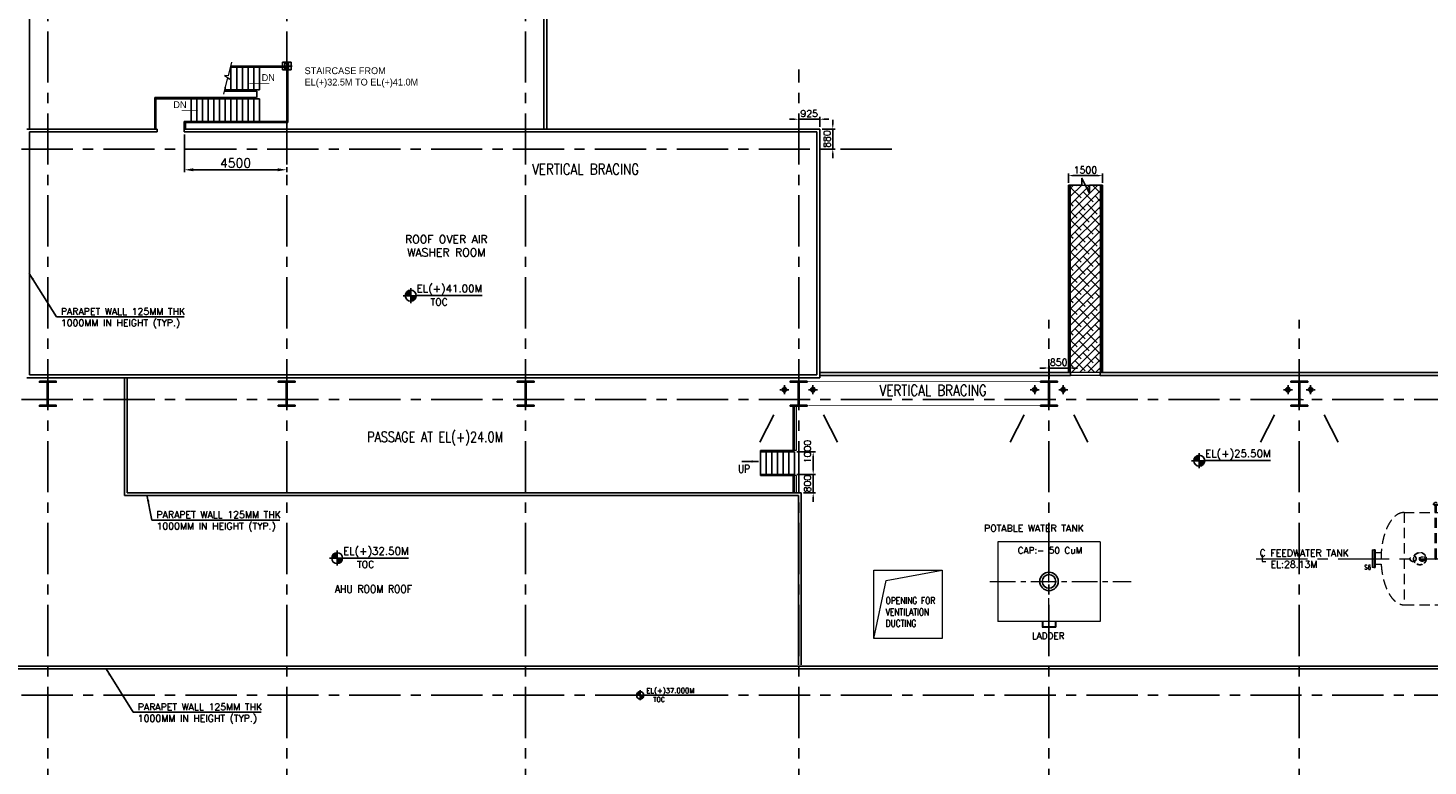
# Model space of a CAD drawing. Header units: inches. Extents: x 0 to 1544102, y -512776 to 23144100.
# Tile 73 of 256: x 537343 to 598870, y -417757 to -385327. Entities that reach past the tile are written whole.
import ezdxf
from ezdxf.enums import TextEntityAlignment as Align

# ---------------------------------------------------------------- set-up
doc = ezdxf.new("R2010")
doc.units = ezdxf.units.IN
doc.header["$LTSCALE"] = 1800
doc.header["$MEASUREMENT"] = 0
for name, pattern in [('CENTER', [2, 1.25, -0.25, 0.25, -0.25]), ('CENTER2', [1.125, 0.75, -0.125, 0.125, -0.125]), ('DASHED', [0.75, 0.5, -0.25]), ('HIDDEN', [0.375, 0.25, -0.125]), ('HIDDEN2', [0.1875, 0.125, -0.0625])]:
    doc.linetypes.add(name, pattern=pattern)
doc.layers.get('0').update_dxf_attribs({"color": 253, "lineweight": 9})
for name, color, linetype in [('1', 7, 'Continuous'), ('BRACING', 1, 'HIDDEN'), ('COL', 1, 'Continuous'), ('DIM', 4, 'Continuous'), ('GRID', 251, 'CENTER'), ('RAIN WATER', 6, 'Continuous'), ('STAIR', 2, 'Continuous'), ('STEEL', 231, 'Continuous'), ('TEXT', 3, 'Continuous'), ('WALL', 6, 'Continuous'), ('WALL1', 6, 'Continuous')]:
    doc.layers.add(name, color=color, linetype=linetype)
for name, color, linetype, lineweight in [('A-CHEQUERED PLATE HATCH', 252, 'Continuous', 9), ('A-CUT OUT', 3, 'Continuous', 30), ('ARROW', 3, 'Continuous', 13), ('CEN', 2, 'CENTER', 15), ('CONCRETE', 145, 'Continuous', 15), ('EQUIP', 8, 'HIDDEN', 9), ('LEADER', 4, 'Continuous', 15)]:
    doc.layers.add(name, color=color, linetype=linetype, lineweight=lineweight)
doc.styles.add('COMPLEX', font='complex')
doc.styles.add('HTX11', font='O8111901')
doc.styles.add('ROAMNS', font='ROMANS.shx')
doc.styles.add('ROMANS', font='romans.shx')
doc.styles.add('SIMPLEX', font='SIMPLEX.SHX')
doc.styles.add('SIMPLEX-25', font='simplex.shx')
doc.styles.get("Standard").update_dxf_attribs({"font": 'arial.ttf'})
doc.linetypes.add('FENCELINE1', pattern='A,0.25,-0.1,[133,ltypeshp.shx,S=0.1,R=0,X=-0.1,Y=0],-0.1,1', length=1.45)
doc.dimstyles.new('DIM INT 1', dxfattribs={"dimtxt": 300, "dimasz": 200, "dimexe": 100, "dimexo": 100, "dimgap": 100, "dimtad": 1, "dimdec": 0, "dimzin": 13, "dimdsep": 46, "dimlunit": 5, "dimtxsty": 'ROAMNS', "dimblk1": 'CLOSEDBLANK', "dimcen": 0.09, "dimclrd": 9, "dimclre": 9, "dimclrt": 4, "dimadec": 0, "dimazin": 0, "dimtfac": 1, "dimtdec": 0, "dimtix": 1, "dimtmove": 2, "dimatfit": 3, "dimfxl": 1, "dimtolj": 1, "dimtzin": 13, "dimarcsym": 0})
doc.dimstyles.new('DIM100 x2', dxfattribs={"dimscale": 0, "dimtxt": 400, "dimasz": 400, "dimexe": 100, "dimexo": 100, "dimgap": 100, "dimtad": 1, "dimdec": 0, "dimzin": 13, "dimdsep": 46, "dimtxsty": 'ROMANS', "dimblk2": 'OBLIQUE', "dimcen": 100, "dimdle": 100, "dimclrd": 9, "dimclre": 9, "dimclrt": 4, "dimadec": 0, "dimazin": 0, "dimtfac": 1.1, "dimtdec": 0, "dimtix": 1, "dimtmove": 2, "dimatfit": 3, "dimfxl": 1, "dimtolj": 1, "dimtzin": 13, "dimarcsym": 0})
doc.dimstyles.new('MAIN', dxfattribs={"dimtxt": 350, "dimasz": 250, "dimexe": 20, "dimexo": 20, "dimgap": 100, "dimtad": 1, "dimdec": 0, "dimzin": 0, "dimdsep": 46, "dimtxsty": 'ROMANS', "dimcen": 0.09, "dimclrd": 256, "dimclre": 9, "dimclrt": 256, "dimadec": 0, "dimazin": 0, "dimtfac": 1, "dimtdec": 0, "dimtofl": 0, "dimtmove": 0, "dimatfit": 3, "dimfxl": 0.18, "dimtolj": 1, "dimtzin": 0, "dimarcsym": 0})
doc.dimstyles.new('STANDARD1', dxfattribs={"dimtxt": 300, "dimasz": 250, "dimexe": 0, "dimexo": 0, "dimgap": 80, "dimtad": 1, "dimdec": 0, "dimzin": 0, "dimdsep": 46, "dimtxsty": 'ROMANS', "dimcen": 0, "dimclrd": 4, "dimclre": 4, "dimclrt": 7, "dimadec": 0, "dimazin": 0, "dimtfac": 0.09, "dimtdec": 0, "dimtix": 1, "dimtofl": 0, "dimtmove": 0, "dimatfit": 3, "dimfxl": 1, "dimtolj": 1, "dimtzin": 0, "dimarcsym": 0})
doc.dimstyles.new('USER175', dxfattribs={"dimscale": 175, "dimtxt": 2, "dimasz": 1.75, "dimexe": 0, "dimexo": 0, "dimgap": 0.5, "dimtad": 1, "dimdec": 0, "dimzin": 0, "dimdsep": 46, "dimtxsty": 'ROMANS', "dimcen": 0, "dimclrd": 4, "dimclre": 4, "dimclrt": 4, "dimadec": 0, "dimazin": 0, "dimtfac": 0.09, "dimtdec": 0, "dimtix": 1, "dimtofl": 0, "dimtmove": 0, "dimatfit": 3, "dimfxl": 1, "dimtolj": 1, "dimtzin": 0, "dimarcsym": 0})

# ---------------------------------------------------------------- blocks, each defined once
blk = doc.blocks.new('C-ROW COLUMN (above17m)')
at = {"layer": 'COL'}
h = blk.add_hatch(dxfattribs=at)
h.set_pattern_fill('ANSI31', color=256, scale=200, style=0)
h.set_pattern_definition([(45, (-78771.347, -120071.694), (-17.6776695, 17.6776695), [])])
h.paths.add_polyline_path([(22, 755), (-22, 755), (-22, -255), (22, -255)])
h.paths.add_polyline_path([(370, -300), (370, -255), (-370, -255), (-370, -300)])
h.paths.add_polyline_path([(-370, 800), (-370, 755), (370, 755), (370, 800)])
at = {"layer": 'CEN'}
for p, q in [((0, -300), (0, 800)), ((-192, 0), (192, 0))]:
    blk.add_line(p, q, dxfattribs=at)
at = {"layer": 'COL'}
for points in [[(-370, 800), (370, 800), (370, 755), (-370, 755)], [(-22, 755), (22, 755), (22, -255), (-22, -255)], [(-370, -255), (370, -255), (370, -300), (-370, -300)]]:
    blk.add_lwpolyline(points, close=True, dxfattribs=at)
blk = doc.blocks.new('PL-FFL2')
at = {"layer": 'A-CUT OUT'}
h = blk.add_hatch(color=7, dxfattribs=at)
h.paths.add_polyline_path([(3.09, 1.96, 0.414214), (1.09, -0.04), (3.09, -0.04)])
h.paths.add_polyline_path([(5.09, -0.04), (3.09, -0.04), (3.09, -2.04, 0.414214)])
at = {"color": 1, "linetype": 'Continuous'}
for p, q in [((3.09, 2.74), (3.09, -2.74)), ((29.24, 0), (4.78, 0)), ((4.78, 0), (5.09, 0)), ((0.31, -0.04), (5.09, -0.04))]:
    blk.add_line(p, q, dxfattribs=at)
blk.add_circle((3.09, -0.04), 2, dxfattribs=at)
at = {"color": 4, "linetype": 'Continuous'}
blk.add_attdef('EL(+)', text='', height=2.75, dxfattribs=at).set_placement((18.98, 2.4), align=Align.MIDDLE)
at = {"color": 3, "linetype": 'Continuous'}
blk.add_attdef('XXX', text='', height=2.5, dxfattribs=at).set_placement((18.44, -3.52), align=Align.MIDDLE)
blk = doc.blocks.new('*D677')
at = {"layer": 'DIM', "color": 9, "lineweight": -2, "transparency": 16777216}
for p, q in [((544214, -390007), (544214, -391657)), ((548314, -391557), (544614, -391557)), ((548714, -391441), (548714, -391657))]:
    blk.add_line(p, q, dxfattribs=at)
at = {"layer": 'DIM', "color": 9, "transparency": 16777216}
for points in [[(544614, -391490), (544614, -391624), (544214, -391557)], [(548314, -391490), (548314, -391624), (548714, -391557)]]:
    blk.add_solid(points, dxfattribs=at)
at = {"layer": 'DIM', "color": 4, "transparency": 16777216, "insert": (546464, -391257), "char_height": 400, "attachment_point": 5, "style": 'ROMANS'}
blk.add_mtext('\\A1;4500', dxfattribs=at)
blk = doc.blocks.new('_Oblique')
at = {"color": 0, "linetype": 'ByBlock', "lineweight": -2}
blk.add_line((-0.5, -0.5), (0.5, 0.5), dxfattribs=at)
blk = doc.blocks.new('*D998')
at = {"layer": 'DIM', "color": 9, "lineweight": -2, "transparency": 16777216}
for p, q in [((583064, -392136), (583064, -391714)), ((584364, -391814), (583264, -391814)), ((584564, -392136), (584564, -391714))]:
    blk.add_line(p, q, dxfattribs=at)
at = {"layer": 'DIM', "color": 9, "transparency": 16777216}
for points in [[(583264, -391780), (583264, -391847), (583064, -391814)], [(584364, -391780), (584364, -391847), (584564, -391814)]]:
    blk.add_solid(points, dxfattribs=at)
at = {"layer": 'DIM', "color": 4, "transparency": 16777216, "insert": (583814, -391564), "char_height": 300, "attachment_point": 5, "style": 'ROAMNS'}
blk.add_mtext('\\A1;1500', dxfattribs=at)
blk = doc.blocks.new('_ClosedBlank')
at = {"color": 0, "linetype": 'ByBlock', "lineweight": -2}
for p, q in [((-1, 0.17), (0, 0)), ((-1, 0.17), (-1, -0.17)), ((0, 0), (-1, -0.17))]:
    blk.add_line(p, q, dxfattribs=at)
blk = doc.blocks.new('RWDP')
at = {"layer": 'RAIN WATER', "linetype": 'CENTER2', "ltscale": 0.05}
for p, q in [((495, -425), (495, -825)), ((695, -625), (295, -625))]:
    blk.add_line(p, q, dxfattribs=at)
at = {"layer": 'RAIN WATER', "linetype": 'HIDDEN2', "ltscale": 0.25}
blk.add_circle((495, -625), 100, dxfattribs=at)
at = {"layer": 'RAIN WATER', "ltscale": 0.25}
blk.add_circle((495, -625), 75, dxfattribs=at)
blk = doc.blocks.new('*D1939')
at = {"layer": 'DIM', "color": 9, "lineweight": -2, "transparency": 16777216}
for p, q in [((571014, -389336), (570814, -389336)), ((571214, -389792), (571214, -389236)), ((571214, -389336), (572139, -389336)), ((572139, -389667), (572139, -389236)), ((572339, -389336), (572539, -389336))]:
    blk.add_line(p, q, dxfattribs=at)
at = {"layer": 'DIM', "color": 9, "transparency": 16777216}
for points in [[(571014, -389302), (571014, -389369), (571214, -389336)], [(572339, -389302), (572339, -389369), (572139, -389336)]]:
    blk.add_solid(points, dxfattribs=at)
at = {"layer": 'DIM', "color": 4, "transparency": 16777216, "insert": (571676, -389086), "char_height": 300, "attachment_point": 5, "style": 'ROAMNS'}
blk.add_mtext('\\A1;925', dxfattribs=at)
blk = doc.blocks.new('*D1940')
at = {"layer": 'DIM', "color": 9, "lineweight": -2, "transparency": 16777216}
for p, q in [((572711, -389567), (572711, -389367)), ((572239, -389767), (572811, -389767)), ((572711, -390647), (572711, -389767)), ((572239, -390647), (572811, -390647)), ((572711, -390847), (572711, -391047))]:
    blk.add_line(p, q, dxfattribs=at)
at = {"layer": 'DIM', "color": 9, "transparency": 16777216}
for points in [[(572678, -389567), (572744, -389567), (572711, -389767)], [(572678, -390847), (572744, -390847), (572711, -390647)]]:
    blk.add_solid(points, dxfattribs=at)
at = {"layer": 'DIM', "color": 4, "transparency": 16777216, "insert": (572461, -390207), "char_height": 300, "attachment_point": 5, "rotation": 90, "style": 'ROAMNS'}
blk.add_mtext('\\A1;880', dxfattribs=at)
blk = doc.blocks.new('*D2180')
at = {"layer": 'DIM', "color": 9, "lineweight": -2, "transparency": 16777216}
for p, q in [((571129, -403947), (571951, -403947)), ((571851, -404147), (571851, -404747)), ((571429, -404947), (571951, -404947))]:
    blk.add_line(p, q, dxfattribs=at)
at = {"layer": 'DIM', "color": 9, "transparency": 16777216}
for points in [[(571818, -404147), (571884, -404147), (571851, -403947)], [(571818, -404747), (571884, -404747), (571851, -404947)]]:
    blk.add_solid(points, dxfattribs=at)
at = {"layer": 'DIM', "color": 4, "transparency": 16777216, "insert": (571601, -403940), "char_height": 300, "attachment_point": 5, "rotation": 90, "style": 'ROAMNS'}
blk.add_mtext('\\A1;1000', dxfattribs=at)
blk = doc.blocks.new('*D2181')
at = {"layer": 'DIM', "color": 9, "lineweight": -2, "transparency": 16777216}
for p, q in [((571851, -404747), (571851, -404547)), ((571129, -404947), (571951, -404947)), ((571851, -404947), (571851, -405747)), ((571429, -405747), (571951, -405747)), ((571851, -405947), (571851, -406147))]:
    blk.add_line(p, q, dxfattribs=at)
at = {"layer": 'DIM', "color": 9, "transparency": 16777216}
for points in [[(571818, -404747), (571884, -404747), (571851, -404947)], [(571818, -405947), (571884, -405947), (571851, -405747)]]:
    blk.add_solid(points, dxfattribs=at)
at = {"layer": 'DIM', "color": 4, "transparency": 16777216, "insert": (571601, -405347), "char_height": 300, "attachment_point": 5, "rotation": 90, "style": 'ROAMNS'}
blk.add_mtext('\\A1;800', dxfattribs=at)
blk = doc.blocks.new('*D2182')
at = {"layer": 'DIM', "color": 9, "lineweight": -2, "transparency": 16777216}
for p, q in [((582014, -400268), (581814, -400268)), ((582214, -400747), (582214, -400168)), ((583064, -400268), (582214, -400268)), ((583064, -400367), (583064, -400168)), ((583264, -400268), (583464, -400268))]:
    blk.add_line(p, q, dxfattribs=at)
at = {"layer": 'DIM', "color": 9, "transparency": 16777216}
for points in [[(582014, -400235), (582014, -400302), (582214, -400268)], [(583264, -400235), (583264, -400302), (583064, -400268)]]:
    blk.add_solid(points, dxfattribs=at)
at = {"layer": 'DIM', "color": 4, "transparency": 16777216, "insert": (582639, -400018), "char_height": 300, "attachment_point": 5, "style": 'ROAMNS'}
blk.add_mtext('\\A1;850', dxfattribs=at)
blk = doc.blocks.new('DEAERATOR')
at = {"layer": 'WALL'}
h = blk.add_hatch(dxfattribs=at)
h.set_pattern_fill('ANSI31', color=8, scale=500, angle=180, style=0)
h.set_pattern_definition([(225, (-436743.775, -43527.626), (44.194174, -44.194174), [])])
h.paths.add_polyline_path([(-5735, 2643), (-6115, 2643), (-6115, 2293), (-5735, 2293)])
h.paths.add_polyline_path([(-5843, 2343), (-6007, 2343), (-6007, 2593), (-5843, 2593)], flags=16)
h = blk.add_hatch(dxfattribs=at)
h.set_pattern_fill('ANSI31', color=8, scale=500, angle=180, style=0)
h.set_pattern_definition([(225, (-431118.775, -43527.626), (44.194174, -44.194174), [])])
h.paths.add_polyline_path([(-110, 2643), (-490, 2643), (-490, 2293), (-110, 2293)])
h.paths.add_polyline_path([(-218, 2343), (-382, 2343), (-382, 2593), (-218, 2593)], flags=16)
h = blk.add_hatch(dxfattribs=at)
h.set_pattern_fill('ANSI31', color=8, scale=500, angle=180, style=0)
h.set_pattern_definition([(225, (-425653.775, -43527.626), (44.194174, -44.194174), [])])
h.paths.add_polyline_path([(5355, 2643), (4975, 2643), (4975, 2293), (5355, 2293)])
h.paths.add_polyline_path([(5247, 2343), (5083, 2343), (5083, 2593), (5247, 2593)], flags=16)
for p, q in [((3500, 1854), (3500, 1329)), ((3338, 1750), (3338, 1532)), ((3662, 1750), (3338, 1750)), ((3662, 1750), (3662, 1532))]:
    blk.add_line(p, q)
for centre, radius in [((-16500, 0), 136), ((-16500, 0), 124), ((-16100, 0), 121), ((-16100, 0), 84), ((-15100, 0), 136), ((-15100, 0), 124), ((-14300, 0), 136), ((-14300, 0), 124), ((-13500, 0), 121), ((-13500, 0), 84), ((-12500, 0), 121), ((-12500, 0), 84), ((-4900, 0), 121), ((-4900, 0), 84), ((-1500, 0), 203), ((-1500, 0), 189), ((1500, 0), 203), ((1500, 0), 189), ((4900, 0), 121), ((4900, 0), 84), ((12500, 0), 121), ((12500, 0), 84), ((13500, 0), 121), ((13500, 0), 84), ((15000, 0), 136), ((15000, 0), 124), ((15500, 0), 121), ((15500, 0), 84)]:
    blk.add_circle(centre, radius)
at = {"linetype": 'HIDDEN2'}
for centre, radius in [((-16200, 0), 280), ((-16200, 0), 266), ((-11550, 0), 280), ((-11550, 0), 266), ((1050, 0), 280), ((1050, 0), 266)]:
    blk.add_circle(centre, radius, dxfattribs=at)
at = {"linetype": 'HIDDEN2', "ltscale": 0.5}
for radius in [162, 149]:
    blk.add_circle((-3700, 0), radius, dxfattribs=at)
at = {"layer": 'CEN'}
for p, q in [((0, 2558), (0, -2511)), ((5693, 820), (6298, 820)), ((-23396, 0), (18548, 0)), ((18482, 500), (17496, 500)), ((18130, -500), (17629, -500)), ((5693, -820), (6298, -820))]:
    blk.add_line(p, q, dxfattribs=at)
at = {"layer": 'COL', "linetype": 'DASHED'}
for p, q in [((-7497, 3756), (-7017, 3756)), ((-7257, 3981), (-7257, 3531)), ((-6247, 3756), (-5767, 3756)), ((-6007, 3981), (-6007, 3531)), ((-7497, 2468), (-7017, 2468)), ((-7257, 2693), (-7257, 2243)), ((-7497, -2336), (-7017, -2336)), ((-7257, -2111), (-7257, -2561))]:
    blk.add_line(p, q, dxfattribs=at)
at = {"layer": 'COL'}
for p, q in [((-10400, -2400), (-10600, -2600)), ((-10600, -2400), (-10400, -2600)), ((100, -2400), (-100, -2600)), ((-100, -2400), (100, -2600))]:
    blk.add_line(p, q, dxfattribs=at)
at = {"layer": 'COL', "linetype": 'DASHED'}
for points in [[(-7067, 3581), (-7447, 3581), (-7447, 3931), (-7067, 3931)], [(-7175, 3631), (-7339, 3631), (-7339, 3881), (-7175, 3881)], [(-5817, 3581), (-6197, 3581), (-6197, 3931), (-5817, 3931)], [(-5925, 3631), (-6089, 3631), (-6089, 3881), (-5925, 3881)], [(-3462, 3641), (-3692, 3641), (-3692, 3871), (-3462, 3871)], [(-2587, 3641), (-2817, 3641), (-2817, 3871), (-2587, 3871)], [(835, 3641), (605, 3641), (605, 3871), (835, 3871)], [(-7067, 2293), (-7447, 2293), (-7447, 2643), (-7067, 2643)], [(-7175, 2343), (-7339, 2343), (-7339, 2593), (-7175, 2593)], [(-5735, 2293), (-6115, 2293), (-6115, 2643), (-5735, 2643)], [(-5843, 2343), (-6007, 2343), (-6007, 2593), (-5843, 2593)], [(-3462, 2441), (-3692, 2441), (-3692, 2671), (-3462, 2671)], [(-2587, 2441), (-2817, 2441), (-2817, 2671), (-2587, 2671)], [(-110, 2293), (-490, 2293), (-490, 2643), (-110, 2643)], [(-218, 2343), (-382, 2343), (-382, 2593), (-218, 2593)], [(835, 2441), (605, 2441), (605, 2671), (835, 2671)], [(5355, 2293), (4975, 2293), (4975, 2643), (5355, 2643)], [(5247, 2343), (5083, 2343), (5083, 2593), (5247, 2593)], [(-7067, -2511), (-7447, -2511), (-7447, -2161), (-7067, -2161)], [(-7175, -2461), (-7339, -2461), (-7339, -2211), (-7175, -2211)]]:
    blk.add_lwpolyline(points, close=True, dxfattribs=at)
at = {"layer": 'COL', "const_width": 10}
for points in [[(-10600, -2600), (-10400, -2600), (-10400, -2400), (-10600, -2400)], [(-100, -2600), (100, -2600), (100, -2400), (-100, -2400)]]:
    blk.add_lwpolyline(points, close=True, dxfattribs=at)
at = {"layer": 'EQUIP'}
for p, q in [((-16895, 2028), (16895, 2028)), ((-16895, 2028), (-16895, -2028)), ((-15634, 2400), (-15366, 2400)), ((-15530, 0), (-15530, 2322)), ((-15470, 0), (-15470, 2322)), ((15866, 2400), (16134, 2400)), ((15970, 0), (15970, 2322)), ((16030, 0), (16030, 2322)), ((16895, 2028), (16895, -2028)), ((-5165, 1532), (5165, 1532)), ((-5165, -1532), (-5165, 1532)), ((5165, -1532), (5165, 1532)), ((5165, -1532), (5165, 1532)), ((5753, 982), (6150, 982)), ((5857, 658), (6150, 658)), ((6150, 982), (6150, 658)), ((5892, 482), (6265, 482)), ((6265, 482), (6265, -482)), ((5892, -482), (6265, -482)), ((17896, -322), (18045, -322)), ((18045, -322), (18045, -678)), ((5753, -982), (6150, -982)), ((5857, -658), (6150, -658)), ((6150, -658), (6150, -982)), ((17851, -678), (18045, -678)), ((-5165, -1532), (5165, -1532)), ((-16895, -2028), (16895, -2028))]:
    blk.add_line(p, q, dxfattribs=at)
at = {"layer": 'EQUIP', "linetype": 'DASHED'}
for p, q in [((17836, 754), (18166, 754)), ((18166, 888), (18166, 112)), ((18166, 888), (18230, 888)), ((18230, 888), (18230, 112)), ((18294, 888), (18230, 888)), ((18294, 888), (18294, 112)), ((-18294, 388), (-18294, -388)), ((-18294, 388), (-18230, 388)), ((-18230, 388), (-18230, -388)), ((-18166, 388), (-18230, 388)), ((-18166, 388), (-18166, -388)), ((-17898, 254), (-18166, 254)), ((-6369, 388), (-6369, -388)), ((-6369, 388), (-6305, 388)), ((-6305, 388), (-6305, -388)), ((-6241, 388), (-6305, 388)), ((-6241, 388), (-6241, -388)), ((-5920, 254), (-6241, 254)), ((17898, 246), (18166, 246)), ((18230, 112), (18166, 112)), ((18230, 112), (18294, 112)), ((-18230, -388), (-18294, -388)), ((-18230, -388), (-18166, -388)), ((-17898, -254), (-18166, -254)), ((-6305, -388), (-6369, -388)), ((-6305, -388), (-6241, -388)), ((-5920, -254), (-6241, -254))]:
    blk.add_line(p, q, dxfattribs=at)
at = {"layer": 'EQUIP'}
for centre, radius in [((-15500, 2400), 84), ((16000, 2400), 84), ((-15500, 0), 30), ((16000, 0), 30)]:
    blk.add_circle(centre, radius, dxfattribs=at)
for centre, major_axis in [((-16895, 0), (0, -2028)), ((5165, 0), (0, 1532))]:
    blk.add_ellipse(centre, major_axis=major_axis, ratio=0.5, start_param=3.141593, end_param=6.283185, dxfattribs=at)
at = {"layer": 'EQUIP', "extrusion": (0, 0, -1)}
for centre, major_axis in [((16895, 0), (0, -2028)), ((-5165, 0), (0, 1532))]:
    blk.add_ellipse(centre, major_axis=major_axis, ratio=0.5, start_param=3.141593, end_param=6.283185, dxfattribs=at)
at = {"layer": 'STEEL'}
for p, q in [((-5757, 2556), (-5757, 3756)), ((-5507, 2556), (-5507, 3756)), ((-5257, 2556), (-5257, 3756)), ((-5007, 2556), (-5007, 3756)), ((-4757, 2556), (-4757, 3756)), ((-4507, 2556), (-4507, 3756)), ((-4257, 2556), (-4257, 3756)), ((-4007, 2556), (-4007, 3756)), ((-3757, 2556), (-3757, 3756)), ((-3577, 2671), (-3577, 3756)), ((-2702, 2671), (-2702, 3756)), ((-2452, 2556), (-2452, 3756)), ((-2202, 2556), (-2202, 3756)), ((-1952, 2556), (-1952, 3756)), ((-1702, 2556), (-1702, 3756)), ((-1452, 2556), (-1452, 3756)), ((-1202, 2556), (-1202, 3756)), ((-952, 2556), (-952, 3756)), ((-702, 2556), (-702, 3756)), ((-452, 2556), (-452, 3756)), ((-202, 2556), (-202, 3756)), ((48, 2556), (48, 3756)), ((298, 2556), (298, 3756)), ((548, 2556), (548, 3756)), ((720, 2556), (720, 3756)), ((-10600, -4720), (-10600, -2500)), ((-10500, -2500), (-10600, -2500)), ((0, -2500), (100, -2500)), ((100, -4720), (100, -2500))]:
    blk.add_line(p, q, dxfattribs=at)
at = {"layer": 'STEEL', "const_width": 25}
blk.add_lwpolyline([(-6007, -2336), (-7257, -2336), (-7257, 3756), (-6007, 3756)], close=True, dxfattribs=at)
at = {"layer": 'STEEL'}
for points, const_width in [([(720, 3756), (-6007, 3756)], 25), ([(-7257, 2556), (720, 2556)], 25), ([(-5925, 2468), (-5925, 1018), (5165, 1018), (5165, 2468), (-7257, 2468)], 25), ([(-4295, 2468), (-4295, 1018)], 50), ([(-2785, 2468), (-2785, 1018)], 50), ([(-10500, -4720), (-10500, -2500), (0, -2500), (0, -4720)], 25)]:
    blk.add_lwpolyline(points, dxfattribs=dict(at, const_width=const_width))
blk.add_lwpolyline([(-6764, -2336), (-6108, -2336), (-6108, -2467), (-6764, -2467)], close=True, dxfattribs=at)
at = {"layer": 'STEEL', "const_width": 50}
for points in [[(-10575, -2768, 1), (-10525, -2768, 1)], [(75, -2768, -1), (25, -2768, -1)], [(-10575, -3268, 1), (-10525, -3268, 1)], [(75, -3268, -1), (25, -3268, -1)], [(-10575, -3768, 1), (-10525, -3768, 1)], [(-10575, -4268, 1), (-10525, -4268, 1)], [(75, -3768, -1), (25, -3768, -1)], [(75, -4268, -1), (25, -4268, -1)]]:
    blk.add_lwpolyline(points, format="xyb", close=True, dxfattribs=at)
at = {"layer": 'TEXT'}
for s, style, p in [('C FEEDWATER TANK ', 'COMPLEX', (-23244, 100)), ('L', 'COMPLEX', (-23181, -125)), ('EL:28.13M', 'SIMPLEX', (-22762, -400)), ('LADDER', 'SIMPLEX', (-8966, -3008))]:
    blk.add_text(s, height=300, dxfattribs=dict(at, style=style)).set_placement(p)
for s, height, style, width, p in [('C DEAERATOR ', 300, 'COMPLEX', 0.8, (1709, 100)), ('L', 300, 'COMPLEX', 0.8, (1762, -125)), ('S6', 200, 'ROMANS', 0.75, (-18642, -479)), ('H5', 200, 'ROMANS', 0.75, (-6537, -668)), ('EL:32.23M', 300, 'SIMPLEX', 0.8, (2268, -400))]:
    blk.add_text(s, height=height, dxfattribs=dict(at, style=style, width=width)).set_placement(p)
at = {"layer": 'DIM'}
blk.add_leader([(-6436, -2467), (-6899, -2954), (-7261, -2954)], dimstyle='STANDARD1', dxfattribs=at)

msp = doc.modelspace()

# ---------------------------------------------------------------- hatches: boundary and pattern name
at = {"layer": 'A-CHEQUERED PLATE HATCH', "linetype": 'Continuous'}
h = msp.add_hatch(dxfattribs=at)
h.set_pattern_fill('ANSI38', color=256, scale=2000, angle=180, style=0)
h.set_pattern_definition([(225, (122500, -331188.7), (176.7767, -176.7767), []), (315, (122500, -331188.7), (530.33009, -176.7767), [625, -375])])
h.paths.add_polyline_path([(583163.7, -392236.39), (584463.7, -392236.39), (584463.7, -400467.3), (583163.7, -400467.3)])

# ---------------------------------------------------------------- linework, layer by layer
at = {"color": 1}
for p, q in [((584463.7, -407907.62), (579963.7, -407907.62)), ((579963.7, -407907.62), (579963.7, -411407.62)), ((584463.7, -407907.62), (584463.7, -411407.62)), ((584463.7, -411407.62), (579963.7, -411407.62))]:
    msp.add_line(p, q, dxfattribs=at)
for p, q in [((575051.72, -409598.35), (577513.5, -409147.3)), ((574513.5, -412147.3), (575051.72, -409598.35)), ((581913.7, -411407.62), (581913.7, -411657.62)), ((581938.7, -411407.62), (581938.7, -411632.62)), ((582488.7, -411407.62), (582488.7, -411632.62)), ((582513.7, -411407.62), (582513.7, -411657.62)), ((581913.7, -411657.62), (582513.7, -411657.62)), ((581938.7, -411632.62), (582488.7, -411632.62))]:
    msp.add_line(p, q)
msp.add_lwpolyline([(574513.5, -409147.3), (577513.5, -409147.3), (577513.5, -412147.3), (574513.5, -412147.3)], close=True)
at = {"layer": '1'}
for radius in [406, 300]:
    msp.add_circle((582213.7, -409647.62), radius, dxfattribs=at)
at = {"layer": 'A-CHEQUERED PLATE HATCH', "linetype": 'Continuous'}
msp.add_lwpolyline([(583213.7, -400467.3), (583163.7, -400467.3), (583163.7, -392236.39), (584463.7, -392236.39), (584463.7, -400467.3), (583213.7, -400467.3)], dxfattribs=at)
at = {"layer": 'BRACING', "const_width": 40}
for points in [[(571613.7, -400869.8), (581813.7, -400869.8)], [(571643.7, -401924.8), (581843.7, -401924.8)]]:
    msp.add_lwpolyline(points, dxfattribs=at)
at = {"layer": 'CEN', "ltscale": 0.5}
for p, q in [((582213.7, -411500.12), (582213.7, -407795.12)), ((579618.66, -409647.62), (585819.58, -409647.62))]:
    msp.add_line(p, q, dxfattribs=at)
at = {"layer": 'COL', "linetype": 'DASHED'}
for p, q in [((548473.7, -386997.3), (548953.7, -386997.3)), ((548713.7, -386772.3), (548713.7, -387222.3))]:
    msp.add_line(p, q, dxfattribs=at)
for points in [[(548903.7, -387172.3), (548523.7, -387172.3), (548523.7, -386822.3), (548903.7, -386822.3)], [(548795.7, -387122.3), (548631.7, -387122.3), (548631.7, -386872.3), (548795.7, -386872.3)]]:
    msp.add_lwpolyline(points, close=True, dxfattribs=at)
at = {"layer": 'CONCRETE'}
for p, q in [((584413.7, -400467.3), (583213.7, -400467.3)), ((584463.7, -400592.3), (583163.7, -400592.3)), ((584413.7, -400592.3), (583213.7, -400592.3)), ((570958.7, -401947.3), (570958.7, -403897.02)), ((571108.7, -401947.3), (571108.7, -403897.02)), ((571108.7, -403897.02), (570958.7, -403897.02)), ((570958.7, -404997.02), (570958.7, -405747.3)), ((571108.7, -404997.02), (570958.7, -404997.02)), ((571108.7, -404997.02), (571108.7, -405747.3))]:
    msp.add_line(p, q, dxfattribs=at)
at = {"layer": 'GRID'}
for p, q in [((538213.7, -448927.3), (538213.7, -355395.32)), ((548713.7, -448927.3), (548713.7, -355395.32)), ((559213.7, -448927.3), (559213.7, -355395.32)), ((571213.7, -448927.3), (571213.7, -387147.3)), ((575307.35, -390647.3), (522413.7, -390647.3)), ((582213.7, -448927.3), (582213.7, -398147.3)), ((593213.7, -448927.3), (593213.7, -398147.3)), ((654513.7, -401647.3), (399465.66, -401647.3)), ((654513.7, -414647.3), (399465.66, -414647.3))]:
    msp.add_line(p, q, dxfattribs=at)
at = {"layer": 'GRID', "color": 7}
msp.add_line((571191.2, -401589.8), (571191.2, -401704.8), dxfattribs=at)
at = {"layer": 'LEADER'}
msp.add_lwpolyline([(546293.84, -386825.52), (546136.26, -387425.52), (545985.42, -387416.78), (546251, -387585.1), (546100.87, -387563.95), (545928.63, -388240.12)], dxfattribs=at)
at = {"layer": 'RAIN WATER', "linetype": 'CENTER2', "ltscale": 0.05}
for p, q in [((570588.7, -401422.3), (570588.7, -401022.3)), ((571838.7, -401422.3), (571838.7, -401022.3)), ((581588.7, -401422.3), (581588.7, -401022.3)), ((582838.7, -401422.3), (582838.7, -401022.3)), ((570388.7, -401222.3), (570788.7, -401222.3)), ((572038.7, -401222.3), (571638.7, -401222.3)), ((581388.7, -401222.3), (581788.7, -401222.3)), ((583038.7, -401222.3), (582638.7, -401222.3))]:
    msp.add_line(p, q, dxfattribs=at)
at = {"layer": 'RAIN WATER', "linetype": 'HIDDEN2', "ltscale": 0.25}
for centre in [(570588.7, -401222.3), (571838.7, -401222.3), (581588.7, -401222.3), (582838.7, -401222.3)]:
    msp.add_circle(centre, 100, dxfattribs=at)
at = {"layer": 'RAIN WATER', "ltscale": 0.25}
for centre in [(570588.7, -401222.3), (571838.7, -401222.3), (581588.7, -401222.3), (582838.7, -401222.3)]:
    msp.add_circle(centre, 75, dxfattribs=at)
at = {"layer": 'STAIR', "linetype": 'Continuous'}
for p, q in [((546013.74, -387434.73), (546013.74, -387418.42)), ((548713.7, -387047.3), (546235.59, -387047.3)), ((546263.74, -388047.3), (546263.74, -387047.3)), ((546513.74, -388047.3), (546513.74, -387047.3)), ((546763.74, -388047.3), (546763.74, -387047.3)), ((547013.74, -388047.3), (547013.74, -387047.3)), ((547263.74, -388047.3), (547263.74, -387047.3)), ((547513.74, -388047.3), (547513.74, -387047.3)), ((548713.7, -389432.3), (548713.7, -387047.3)), ((547513.74, -388047.3), (545977.75, -388047.3)), ((546013.74, -388047.3), (546013.74, -387906.02)), ((542963.7, -389782.3), (542963.7, -388432.3)), ((547513.74, -388432.3), (542963.7, -388432.3)), ((544513.74, -389482.3), (544513.74, -388382.3)), ((544763.74, -389432.3), (544763.74, -388432.3)), ((545013.74, -389432.3), (545013.74, -388432.3)), ((545263.74, -389432.3), (545263.74, -388432.3)), ((545513.74, -389432.3), (545513.74, -388432.3)), ((545763.74, -389432.3), (545763.74, -388432.3)), ((546013.74, -389432.3), (546013.74, -388432.3)), ((546263.74, -389432.3), (546263.74, -388432.3)), ((546513.74, -389432.3), (546513.74, -388432.3)), ((546513.74, -389432.3), (546513.74, -388432.3)), ((546763.74, -389432.3), (546763.74, -388432.3)), ((546763.74, -389432.3), (546763.74, -388432.3)), ((547013.74, -389432.3), (547013.74, -388432.3)), ((547263.74, -389432.3), (547263.74, -388432.3)), ((547513.74, -389432.3), (547513.74, -388432.3)), ((544213.7, -389782.3), (544213.7, -389432.3)), ((548713.7, -389432.3), (544213.7, -389432.3))]:
    msp.add_line(p, q, dxfattribs=at)
at = {"layer": 'STAIR', "linetype": 'FENCELINE1', "ltscale": 0.25}
for p, q in [((583113.7, -400467.3), (583113.7, -392236.39)), ((584513.7, -400467.3), (584513.7, -392236.39)), ((571008.7, -401947.3), (571008.7, -403897.02)), ((571028.98, -403897.02), (569528.98, -403897.02)), ((571028.98, -404997.02), (569528.98, -404997.02)), ((571008.7, -404997.02), (571008.7, -405747.3))]:
    msp.add_line(p, q, dxfattribs=at)
at = {"layer": 'STAIR'}
for p, q in [((569528.98, -404997.02), (569528.98, -403897.02)), ((571028.98, -403947.02), (569528.98, -403947.02)), ((569778.98, -404947.02), (569778.98, -403947.02)), ((570028.98, -404947.02), (570028.98, -403947.02)), ((570278.98, -404947.02), (570278.98, -403947.02)), ((570528.98, -404947.02), (570528.98, -403947.02)), ((570778.98, -404947.02), (570778.98, -403947.02)), ((571028.98, -404947.02), (571028.98, -403947.02)), ((571028.98, -404947.02), (569528.98, -404947.02))]:
    msp.add_line(p, q, dxfattribs=at)
at = {"layer": 'STAIR', "linetype": 'Continuous', "flags": 128}
for points in [[(547029.97, -387755.27, 0, 150, 0), (547384.66, -387755.27, 25, 25, 0), (547943.3, -387755.27, 25, 25, 0)], [(544843.38, -388945.25, 0, 150, 0), (544488.69, -388945.25, 25, 25, 0), (544091.81, -388945.25, 25, 25, 0)]]:
    msp.add_lwpolyline(points, format="xyseb", dxfattribs=at)
at = {"layer": 'STEEL', "linetype": 'FENCELINE1', "ltscale": 0.25}
for p, q in [((548763.7, -386997.3), (546248.72, -386997.3)), ((548763.7, -389482.3), (548763.7, -386997.3)), ((547398.2, -388097.3), (545965.01, -388097.3)), ((547398.2, -388097.3), (547398.2, -388382.3)), ((542913.7, -389782.3), (542913.7, -388382.3)), ((547388.7, -388382.3), (542913.7, -388382.3)), ((544263.7, -389782.3), (544263.7, -389482.3)), ((548763.7, -389482.3), (544263.7, -389482.3))]:
    msp.add_line(p, q, dxfattribs=at)
at = {"layer": 'STEEL'}
for p, q in [((583063.7, -400467.3), (583063.7, -392236.39)), ((584563.7, -400467.3), (584563.7, -392236.39))]:
    msp.add_line(p, q, dxfattribs=at)
msp.add_lwpolyline([(583063.7, -392236.39), (583662.91, -392236.39), (583662.91, -391928.15), (583995.98, -392598.72), (583995.98, -392236.39), (584563.7, -392236.39)], dxfattribs=at)
msp.add_lwpolyline([(583063.7, -392236.39), (583662.91, -392236.39), (583662.91, -391928.15), (583995.98, -392598.72), (583995.98, -392236.39), (584563.7, -392236.39)], dxfattribs=at)
at = {"layer": 'WALL'}
for p, q in [((537288.7, -389767.3), (543013.7, -389767.3)), ((537413.7, -389892.3), (537413.7, -400572.3)), ((537413.7, -389892.3), (543013.7, -389892.3)), ((543013.7, -389892.3), (543013.7, -389767.3)), ((544213.7, -389892.3), (544213.7, -389767.3)), ((544213.7, -389767.3), (572138.7, -389767.3)), ((544213.7, -389892.3), (572013.7, -389892.3)), ((572013.7, -400572.3), (572013.7, -389892.3)), ((572138.7, -400697.3), (572138.7, -389767.3)), ((572138.7, -400467.3), (583163.7, -400467.3)), ((583163.7, -400467.3), (583163.7, -400592.3)), ((583163.7, -400467.3), (583163.7, -400592.3)), ((584463.7, -400467.3), (630413.71, -400467.3)), ((584463.7, -400467.3), (584463.7, -400592.3)), ((584463.7, -400467.3), (584463.7, -400592.3)), ((537288.7, -400697.3), (572138.7, -400697.3)), ((537413.7, -400572.3), (572013.7, -400572.3)), ((541582.24, -400697.3), (541582.24, -405872.3)), ((541707.24, -400697.3), (541707.24, -405747.3)), ((572138.7, -400592.3), (583163.7, -400592.3)), ((584463.7, -400592.3), (630413.71, -400592.3)), ((541582.24, -405872.3), (571203.7, -405872.3)), ((541707.24, -405747.3), (571328.7, -405747.3)), ((571203.7, -413317.3), (571203.7, -405872.3)), ((571328.7, -413317.3), (571328.7, -405747.3)), ((648988.7, -413367.3), (534173.7, -413367.3)), ((648863.7, -413492.3), (534173.7, -413492.3))]:
    msp.add_line(p, q, dxfattribs=at)
at = {"layer": 'WALL1'}
for p, q in [((537413.7, -389767.3), (537413.7, -357892.3)), ((560013.7, -389782.3), (560013.7, -357892.3)), ((560138.7, -389782.3), (560138.7, -357767.3))]:
    msp.add_line(p, q, dxfattribs=at)

# ---------------------------------------------------------------- block references
for p in [(538213.7, -401647.3), (548713.7, -401647.3), (559213.7, -401647.3), (571213.7, -401647.3), (582213.7, -401647.3), (593213.7, -401647.3)]:
    msp.add_blockref('C-ROW COLUMN (above17m)', p)
at = {"layer": '1', "color": 6}
ref = msp.add_blockref('PL-FFL2', (553792.22, -397084.7), dxfattribs=dict(at, xscale=120, yscale=120, zscale=120))
ref.add_attrib('XXX', 'TOC', dxfattribs={"layer": '0', "color": 3, "linetype": 'Continuous', "height": 300, "style": 'SIMPLEX-25'}).set_placement((555414.69, -397365.13), align=Align.MIDDLE)
ref.add_attrib('EL(+)', 'EL(+)41.00M', dxfattribs={"layer": '0', "color": 4, "linetype": 'Continuous', "height": 330, "style": 'SIMPLEX-25'}).set_placement((555863.32, -396797.05), align=Align.MIDDLE)
ref = msp.add_blockref('PL-FFL2', (588445.49, -404338.61), dxfattribs=dict(at, xscale=120, yscale=120, zscale=120))
ref.add_attrib('EL(+)', 'EL(+)25.50M', dxfattribs={"layer": '0', "color": 4, "linetype": 'Continuous', "height": 330, "style": 'SIMPLEX-25'}).set_placement((590516.6, -404050.95), align=Align.MIDDLE)
ref = msp.add_blockref('PL-FFL2', (550560.3, -408619.29), dxfattribs=dict(at, xscale=120, yscale=120, zscale=120))
ref.add_attrib('XXX', 'TOC', dxfattribs={"layer": '0', "color": 3, "linetype": 'Continuous', "height": 300, "style": 'SIMPLEX-25'}).set_placement((552182.78, -408899.72), align=Align.MIDDLE)
ref.add_attrib('EL(+)', 'EL(+)32.50M', dxfattribs={"layer": '0', "color": 4, "linetype": 'Continuous', "height": 330, "style": 'SIMPLEX-25'}).set_placement((552631.4, -408331.63), align=Align.MIDDLE)
ref = msp.add_blockref('PL-FFL2', (563998.01, -414647.76), dxfattribs=dict(at, xscale=80, yscale=80, zscale=80))
ref.add_attrib('XXX', 'TOC', dxfattribs={"layer": '0', "color": 3, "linetype": 'Continuous', "height": 200, "style": 'SIMPLEX-25'}).set_placement((565079.66, -414834.71), align=Align.MIDDLE)
ref.add_attrib('EL(+)', 'EL(+)37.000M', dxfattribs={"layer": '0', "color": 4, "linetype": 'Continuous', "height": 220, "style": 'SIMPLEX-25'}).set_placement((565576.41, -414455.99), align=Align.MIDDLE)
at = {"layer": 'EQUIP'}
msp.add_blockref('DEAERATOR', (614713.7, -408647.3), dxfattribs=at)
at = {"layer": 'RAIN WATER', "rotation": 180}
msp.add_blockref('RWDP', (593213.7, -401847.3), dxfattribs=at)
at = {"layer": 'RAIN WATER', "xscale": -1, "rotation": 180}
msp.add_blockref('RWDP', (593213.7, -401847.3), dxfattribs=at)

# ---------------------------------------------------------------- texts
at = {"layer": 'TEXT', "linetype": 'Continuous', "style": 'HTX11'}
for p in [(547613.94, -387655.27), (543733.04, -388845.25)]:
    msp.add_text('DN', height=300, dxfattribs=at).set_placement(p)
at = {"layer": 'TEXT', "color": 3, "style": 'ROMANS', "width": 0.8}
msp.add_text('UP', height=350, dxfattribs=at).set_placement((568551.26, -404874.66, -1000))
at = {"layer": 'TEXT', "style": 'ROMANS'}
for s, height, p in [('POTABLE WATER TANK', 300, (579360.08, -407458.65)), ('CAP:- 50 CuM', 285, (580840.33, -408423.67)), ('LADDER', 285, (581461.95, -412180.82))]:
    msp.add_text(s, height=height, dxfattribs=at).set_placement(p)
at = {"layer": 'TEXT', "style": 'ROMANS', "width": 0.85}
msp.add_text('AHU ROOM ROOF', height=350, dxfattribs=at).set_placement((550827.14, -410154.26))
at = {"layer": 'TEXT'}
for s, insert, char_height, width, attachment_point, style in [('STAIRCASE FROM EL(+)32.5M TO EL(+)41.0M', (549499.46, -387054.11), 300, 5105.3198, 1, 'HTX11'), ('{\\W0.8;VERTICAL BRACING}', (559493.9, -391291.62), 480, 6467.9149, 1, 'ROMANS'), ('ROOF OVER AIR WASHER ROOM', (555728.71, -394433.07), 350, 5473.2436, 2, 'ROMANS'), ('PARAPET WALL 125MM THK 1000MM IN HEIGHT (TYP.)', (538787.78, -397632.52), 300, 5971.4286, 1, 'ROMANS'), ('{\\W0.8;VERTICAL BRACING}', (574769.59, -401007.3), 480, 6467.9149, 1, 'ROMANS'), ('PARAPET WALL 125MM THK 1000MM IN HEIGHT (TYP.)', (542990.25, -406565.06), 300, 5971.4286, 1, 'ROMANS'), ('{\\W0.8;OPENING FOR VENTILATION DUCTING}', (575034.98, -410336.8), 300, 2515.419, 1, 'ROMANS'), ('PARAPET WALL 125MM THK 1000MM IN HEIGHT (TYP.)', (542167.94, -415009.54), 300, 5971.4286, 1, 'ROMANS')]:
    msp.add_mtext(s, dxfattribs=dict(at, insert=insert, char_height=char_height, width=width, attachment_point=attachment_point, style=style))
at = {"layer": 'TEXT', "insert": (552249.17, -403072.48), "char_height": 450, "attachment_point": 1, "style": 'ROMANS'}
msp.add_mtext_dynamic_manual_height_columns('{\\W0.8;PASSAGE AT EL(+)24.0M}', width=7158.5833, gutter_width=1, heights=[0], dxfattribs=at)

# ---------------------------------------------------------------- dimensions: what is measured, and where the dimension line sits
at = {"layer": 'DIM'}
for base, p1, p2, picture, middle in [((572138.7, -389335.69), (571213.7, -389892.3), (572138.7, -389767.3), '*D1939', (571676.2, -389085.69)), ((582213.7, -400268.24), (583063.7, -400467.3), (582213.7, -400847.3), '*D2182', (582638.7, -400018.24))]:
    dim = msp.add_linear_dim(base=base, p1=p1, p2=p2, dimstyle='DIM INT 1', dxfattribs=at)
    dim.commit()
    dim.dimension.update_dxf_attribs({"geometry": picture, "text_midpoint": middle})
for base, p1, p2, picture, middle in [((572710.88, -389767.3), (572138.7, -390647.3), (572138.7, -389767.3), '*D1940', (572460.88, -390207.3)), ((571851.14, -405747.3), (571028.98, -404947.02), (571328.7, -405747.3), '*D2181', (571601.14, -405347.16))]:
    dim = msp.add_linear_dim(base=base, p1=p1, p2=p2, angle=90, dimstyle='DIM INT 1', dxfattribs=at)
    dim.commit()
    dim.dimension.update_dxf_attribs({"geometry": picture, "text_midpoint": middle})
for base, p1, p2, dimstyle, override, picture, middle in [((544213.7, -391556.99), (548713.7, -391341.19), (544213.7, -389907.3), 'DIM100 x2', {"dimscale": 1}, '*D677', (546463.7, -391256.99)), ((583063.7, -391813.82), (584563.7, -392236.39), (583063.7, -392236.39), 'DIM INT 1', {"dimtmove": 0}, '*D998', (583813.7, -391563.82))]:
    dim = msp.add_linear_dim(base=base, p1=p1, p2=p2, dimstyle=dimstyle, override=override, dxfattribs=at)
    dim.commit()
    dim.dimension.update_dxf_attribs({"geometry": picture, "text_midpoint": middle})
dim = msp.add_linear_dim(base=(571851.14, -404947.02), p1=(571028.98, -403947.02), p2=(571328.7, -404947.02), angle=90, dimstyle='DIM INT 1', dxfattribs=at)
dim.commit()
dim.dimension.update_dxf_attribs({"geometry": '*D2180', "text_midpoint": (571601.14, -403939.88), "dimtype": 160})

# ---------------------------------------------------------------- leaders
for points in [[(537397.87, -396116), (538589.73, -398018.61), (544205.75, -398018.61)], [(542571.22, -405847.03), (542792.2, -406951.15), (548408.22, -406951.15)], [(540778.04, -413493.01), (541969.89, -415395.62), (547585.91, -415395.62)]]:
    msp.add_leader(points, dimstyle='USER175', override={"dimgap": 0.5, "dimtad": 0})
at = {"layer": 'ARROW'}
for points in [[(570123.49, -402328.85), (569505.76, -403531.2)], [(572303.92, -402328.85), (572921.64, -403531.2)], [(581123.49, -402328.85), (580505.76, -403531.2)], [(583303.92, -402328.85), (583921.64, -403531.2)], [(592123.49, -402328.85), (591505.76, -403531.2)], [(594303.92, -402328.85), (594921.64, -403531.2)]]:
    msp.add_leader(points, dimstyle='MAIN', override={"dimtad": 0, "dimfxl": 2.5, "dimarcsym": 2}, dxfattribs=at)
at = {"layer": 'DIM'}
msp.add_leader([(569448.23, -404375.8), (568707.93, -404375.8)], dimstyle='USER175', override={"dimgap": 0.5, "dimtad": 0}, dxfattribs=at)

doc.saveas('drawing.dxf')
